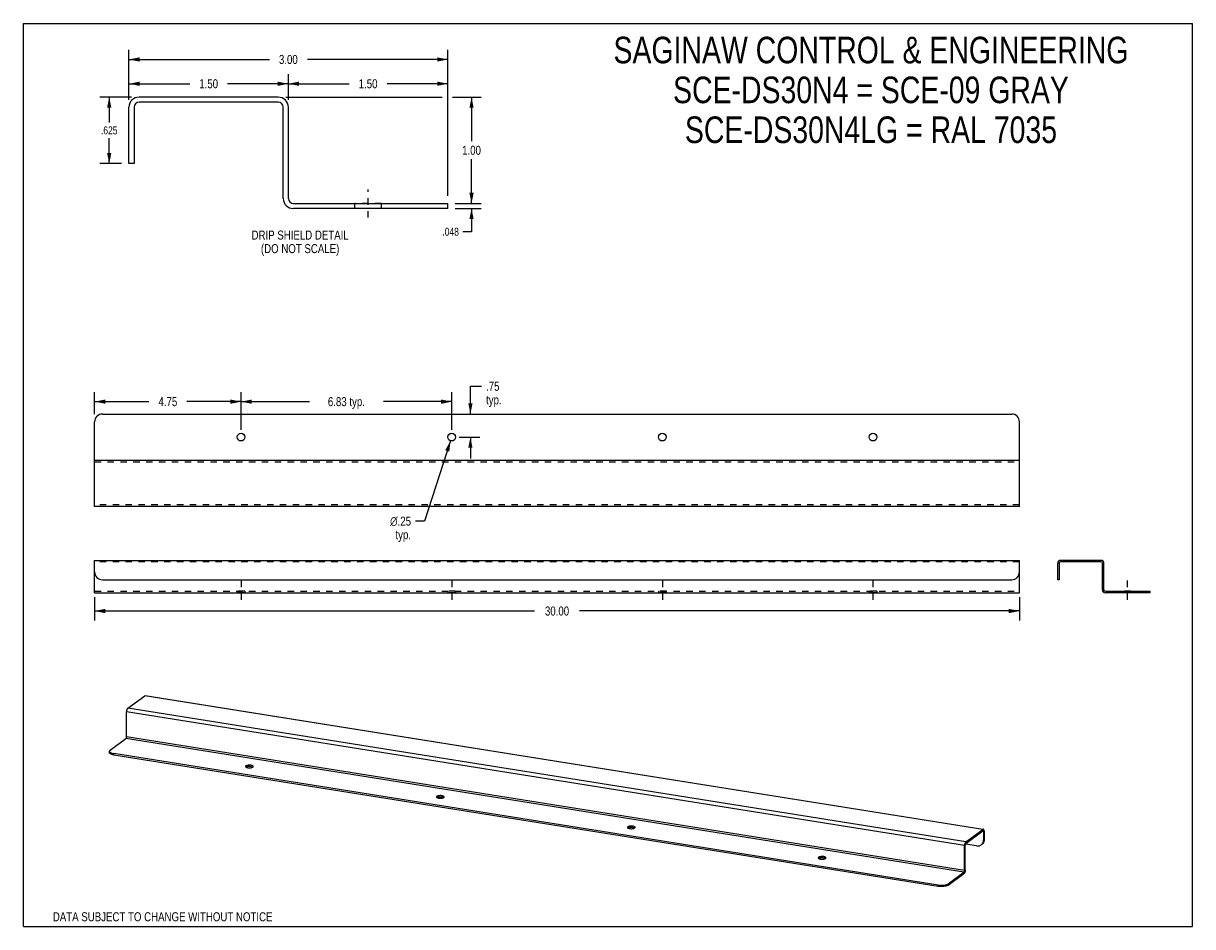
# Model space of a CAD drawing. Header units: inches. Extents: x 0 to 37.9, y 0 to 29.3.
import ezdxf

# ---------------------------------------------------------------- set-up
doc = ezdxf.new("R2010")
doc.units = ezdxf.units.IN
doc.header["$LTSCALE"] = 2.086207
doc.header["$MEASUREMENT"] = 0
doc.linetypes.add('DASHED', pattern=[0.2, 0.1, -0.1])
doc.linetypes.add('HIDDEN', pattern=[0.2, 0.1, -0.1])
doc.layers.get('0').update_dxf_attribs({"linetype": 'CONTINUOUS'})
for name, color, linetype in [('02___PRT_ALL_AXES', 7, 'CONTINUOUS'), ('DEFAULT_2', 8, 'HIDDEN'), ('DIMENSIONS', 7, 'CONTINUOUS')]:
    doc.layers.add(name, color=color, linetype=linetype)
doc.styles.get("Standard").update_dxf_attribs({"font": 'txt', "width": 0.8})
doc.styles.add('TEXTSTYLE_1', font='gdt', dxfattribs={"width": 0.8})
doc.dimstyles.new('DIMSTYLE_1', dxfattribs={"dimtxt": 0.258621, "dimasz": 0.344828, "dimexe": 0.09, "dimexo": 0.07, "dimgap": 0.0375, "dimtad": 0, "dimtih": 1, "dimtoh": 1, "dimdec": 3, "dimlfac": 0.29, "dimzin": 4, "dimdsep": 46, "dimtxsty": 'Standard', "dimblk": '_FILLED', "dimblk1": '_FILLED', "dimblk2": '_FILLED', "dimcen": 0.09, "dimadec": 0, "dimazin": 0, "dimtfac": 1, "dimtdec": 3, "dimtofl": 0, "dimtmove": 0, "dimatfit": 3, "dimldrblk": '_FILLED', "dimfxl": 0, "dimtolj": 1, "dimtzin": 4, "dimarcsym": 0})
doc.dimstyles.new('DIMSTYLE_2', dxfattribs={"dimtxt": 0.293103, "dimasz": 0.344828, "dimexe": 0.09, "dimexo": 0.07, "dimgap": 0.0425, "dimtad": 0, "dimtih": 1, "dimtoh": 1, "dimzin": 4, "dimdsep": 46, "dimtxsty": 'Standard', "dimblk": '_FILLED', "dimblk1": '_FILLED', "dimblk2": '_FILLED', "dimcen": 0.09, "dimadec": 0, "dimazin": 0, "dimtfac": 1, "dimtofl": 0, "dimtmove": 0, "dimatfit": 3, "dimldrblk": '_FILLED', "dimfxl": 0, "dimtolj": 1, "dimtzin": 4, "dimarcsym": 0})
doc.dimstyles.new('DIMSTYLE_3', dxfattribs={"dimtxt": 0.293103, "dimasz": 0.344828, "dimexe": 0.09, "dimexo": 0.07, "dimgap": 0.09, "dimtad": 0, "dimtih": 1, "dimtoh": 1, "dimzin": 4, "dimdsep": 46, "dimtxsty": 'Standard', "dimblk": '_FILLED', "dimblk1": '_FILLED', "dimblk2": '_FILLED', "dimcen": 0.09, "dimadec": 0, "dimazin": 0, "dimtfac": 1, "dimtofl": 0, "dimtmove": 0, "dimatfit": 3, "dimldrblk": '_FILLED', "dimfxl": 0, "dimtolj": 1, "dimtzin": 4, "dimarcsym": 0})
doc.dimstyles.new('DIMSTYLE_4', dxfattribs={"dimtxt": 0.293103, "dimasz": 0.344828, "dimexe": 0.09, "dimexo": 0.07, "dimgap": 0.0425, "dimtad": 0, "dimtih": 1, "dimtoh": 1, "dimlfac": 0.29, "dimzin": 4, "dimdsep": 46, "dimtxsty": 'Standard', "dimblk": '_FILLED', "dimblk1": '_FILLED', "dimblk2": '_FILLED', "dimcen": 0.09, "dimadec": 0, "dimazin": 0, "dimtfac": 1, "dimtofl": 0, "dimtmove": 0, "dimatfit": 3, "dimldrblk": '_FILLED', "dimfxl": 0, "dimtolj": 1, "dimtzin": 4, "dimarcsym": 0})

# ---------------------------------------------------------------- blocks, each defined once
blk = doc.blocks.new('_FILLED')
at = {"color": 0, "linetype": 'ByBlock'}
blk.add_solid([(0, 0), (-1, 0.2), (-1, -0.2)], dxfattribs=at)
blk = doc.blocks.new('*D1')
at = {"layer": 'DIMENSIONS', "color": 2, "linetype": 'Continuous'}
for p, q in [((14.538, 23.468), (14.538, 24.158)), ((14.01, 23.468), (14.849, 23.468)), ((14.01, 23.303), (14.849, 23.303)), ((14.538, 23.303), (14.538, 22.55)), ((14.538, 22.55), (14.258, 22.55))]:
    blk.add_line(p, q, dxfattribs=at)
at = {"layer": 'DIMENSIONS', "color": 2, "linetype": 'Continuous', "xscale": 0.3448275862, "yscale": 0.3448275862, "zscale": 0.3448275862}
for p, rotation in [((14.538, 23.468), 270), ((14.538, 23.303), 90)]:
    blk.add_blockref('_FILLED', p, dxfattribs=dict(at, rotation=rotation))
at = {"layer": 'DIMENSIONS', "color": 2, "linetype": 'Continuous', "insert": (14.129, 22.679), "char_height": 0.2586, "width": 0.82759, "attachment_point": 3, "line_spacing_factor": 0.9}
blk.add_mtext('.048', dxfattribs=at)
blk = doc.blocks.new('*D2')
at = {"layer": 'DIMENSIONS', "color": 2, "linetype": 'Continuous'}
for p, q in [((3.51, 26.917), (2.475, 26.917)), ((2.785, 26.917), (2.785, 26.098)), ((2.785, 24.762), (2.785, 25.581)), ((3.182, 24.762), (2.475, 24.762))]:
    blk.add_line(p, q, dxfattribs=at)
at = {"layer": 'DIMENSIONS', "color": 2, "linetype": 'Continuous', "xscale": 0.3448275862, "yscale": 0.3448275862, "zscale": 0.3448275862}
for p, rotation in [((2.785, 26.917), 90), ((2.785, 24.762), 270)]:
    blk.add_blockref('_FILLED', p, dxfattribs=dict(at, rotation=rotation))
at = {"layer": 'DIMENSIONS', "color": 2, "linetype": 'Continuous', "insert": (2.785, 25.968), "char_height": 0.2586, "width": 0.82759, "attachment_point": 2, "line_spacing_factor": 0.9}
blk.add_mtext('.625', dxfattribs=at)
blk = doc.blocks.new('*D3')
at = {"layer": 'DIMENSIONS', "color": 2, "linetype": 'Continuous'}
for p, q in [((2.312, 10.689), (2.312, 9.931)), ((32.312, 10.689), (32.312, 9.931)), ((2.312, 10.242), (16.579, 10.242)), ((32.312, 10.242), (18.045, 10.242))]:
    blk.add_line(p, q, dxfattribs=at)
at = {"layer": 'DIMENSIONS', "color": 2, "linetype": 'Continuous', "xscale": 0.3448275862, "yscale": 0.3448275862, "zscale": 0.3448275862, "rotation": 180}
blk.add_blockref('_FILLED', (2.312, 10.242), dxfattribs=at)
at = {"layer": 'DIMENSIONS', "color": 2, "linetype": 'Continuous', "xscale": 0.3448275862, "yscale": 0.3448275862, "zscale": 0.3448275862}
blk.add_blockref('_FILLED', (32.312, 10.242), dxfattribs=at)
at = {"layer": 'DIMENSIONS', "color": 2, "linetype": 'Continuous', "insert": (17.312, 10.388), "char_height": 0.2931, "width": 1.17241, "attachment_point": 2, "line_spacing_factor": 0.9}
blk.add_mtext('30.00', dxfattribs=at)
blk = doc.blocks.new('*D4')
at = {"layer": 'DIMENSIONS', "color": 2, "linetype": 'Continuous'}
for p, q in [((2.312, 16.625), (2.312, 17.346)), ((7.062, 16.125), (7.062, 17.346)), ((2.312, 17.035), (4.072, 17.035)), ((7.062, 17.035), (5.303, 17.035))]:
    blk.add_line(p, q, dxfattribs=at)
at = {"layer": 'DIMENSIONS', "color": 2, "linetype": 'Continuous', "xscale": 0.3448275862, "yscale": 0.3448275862, "zscale": 0.3448275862, "rotation": 180}
blk.add_blockref('_FILLED', (2.312, 17.035), dxfattribs=at)
at = {"layer": 'DIMENSIONS', "color": 2, "linetype": 'Continuous', "xscale": 0.3448275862, "yscale": 0.3448275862, "zscale": 0.3448275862}
blk.add_blockref('_FILLED', (7.062, 17.035), dxfattribs=at)
at = {"layer": 'DIMENSIONS', "color": 2, "linetype": 'Continuous', "insert": (4.687, 17.182), "char_height": 0.2931, "width": 0.93793, "attachment_point": 2, "line_spacing_factor": 0.9}
blk.add_mtext('4.75', dxfattribs=at)
blk = doc.blocks.new('*D5')
at = {"layer": 'DIMENSIONS', "color": 2, "linetype": 'Continuous'}
for p, q in [((7.062, 16.125), (7.062, 17.346)), ((13.895, 16.125), (13.895, 17.346)), ((7.062, 17.035), (9.277, 17.035)), ((13.895, 17.035), (11.68, 17.035))]:
    blk.add_line(p, q, dxfattribs=at)
at = {"layer": 'DIMENSIONS', "color": 2, "linetype": 'Continuous', "xscale": 0.3448275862, "yscale": 0.3448275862, "zscale": 0.3448275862, "rotation": 180}
blk.add_blockref('_FILLED', (7.062, 17.035), dxfattribs=at)
at = {"layer": 'DIMENSIONS', "color": 2, "linetype": 'Continuous', "xscale": 0.3448275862, "yscale": 0.3448275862, "zscale": 0.3448275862}
blk.add_blockref('_FILLED', (13.895, 17.035), dxfattribs=at)
at = {"layer": 'DIMENSIONS', "color": 2, "linetype": 'Continuous', "insert": (10.479, 17.182), "char_height": 0.2931, "width": 2.11034, "attachment_point": 2, "line_spacing_factor": 0.9}
blk.add_mtext('6.83 typ.', dxfattribs=at)
blk = doc.blocks.new('*D6')
at = {"layer": 'DIMENSIONS', "color": 2, "linetype": 'Continuous'}
for p, q in [((14.502, 16.634), (14.502, 17.534)), ((14.502, 17.534), (14.863, 17.534)), ((14.137, 15.884), (14.813, 15.884)), ((14.502, 15.884), (14.502, 15.194))]:
    blk.add_line(p, q, dxfattribs=at)
at = {"layer": 'DIMENSIONS', "color": 2, "linetype": 'Continuous', "xscale": 0.3448275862, "yscale": 0.3448275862, "zscale": 0.3448275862}
for p, rotation in [((14.502, 16.634), 270), ((14.502, 15.884), 90)]:
    blk.add_blockref('_FILLED', p, dxfattribs=dict(at, rotation=rotation))
at = {"layer": 'DIMENSIONS', "color": 2, "linetype": 'Continuous', "insert": (15.009, 17.681), "char_height": 0.2931, "width": 0.93793, "attachment_point": 1, "line_spacing_factor": 0.9}
blk.add_mtext('.75\\Ptyp.', dxfattribs=at)
blk = doc.blocks.new('*D7')
at = {"layer": 'DIMENSIONS', "color": 2, "linetype": 'Continuous'}
for p, q in [((13.857, 15.765), (13.008, 13.158)), ((13.008, 13.158), (12.723, 13.158))]:
    blk.add_line(p, q, dxfattribs=at)
at = {"layer": 'DIMENSIONS', "color": 2, "linetype": 'Continuous', "xscale": 0.3448275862, "yscale": 0.3448275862, "zscale": 0.3448275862, "rotation": 71.9583490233}
blk.add_blockref('_FILLED', (13.857, 15.765), dxfattribs=at)
at = {"layer": 'DIMENSIONS', "color": 2, "linetype": 'Continuous', "insert": (12.576, 13.304), "char_height": 0.2931, "width": 1.09425, "attachment_point": 3, "line_spacing_factor": 0.9, "style": 'TEXTSTYLE_1'}
blk.add_mtext('{\\Fgdt;n}\\Ftxt;.25\\Ptyp.', dxfattribs=at)
blk = doc.blocks.new('*D8')
at = {"layer": 'DIMENSIONS', "color": 2, "linetype": 'Continuous'}
for p, q in [((3.424, 26.831), (3.424, 27.661)), ((3.424, 27.351), (5.395, 27.351)), ((8.596, 27.351), (6.626, 27.351)), ((8.596, 26.831), (8.596, 27.661))]:
    blk.add_line(p, q, dxfattribs=at)
at = {"layer": 'DIMENSIONS', "color": 2, "linetype": 'Continuous', "xscale": 0.3448275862, "yscale": 0.3448275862, "zscale": 0.3448275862, "rotation": 180}
blk.add_blockref('_FILLED', (3.424, 27.351), dxfattribs=at)
at = {"layer": 'DIMENSIONS', "color": 2, "linetype": 'Continuous', "xscale": 0.3448275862, "yscale": 0.3448275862, "zscale": 0.3448275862}
blk.add_blockref('_FILLED', (8.596, 27.351), dxfattribs=at)
at = {"layer": 'DIMENSIONS', "color": 2, "linetype": 'Continuous', "insert": (6.01, 27.498), "char_height": 0.2931, "width": 0.93793, "attachment_point": 2, "line_spacing_factor": 0.9}
blk.add_mtext('1.50', dxfattribs=at)
blk = doc.blocks.new('*D9')
at = {"layer": 'DIMENSIONS', "color": 2, "linetype": 'Continuous'}
for p, q in [((8.596, 26.831), (8.596, 27.661)), ((8.596, 27.351), (10.567, 27.351)), ((13.769, 27.351), (11.798, 27.351)), ((13.769, 23.71), (13.769, 27.661))]:
    blk.add_line(p, q, dxfattribs=at)
at = {"layer": 'DIMENSIONS', "color": 2, "linetype": 'Continuous', "xscale": 0.3448275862, "yscale": 0.3448275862, "zscale": 0.3448275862, "rotation": 180}
blk.add_blockref('_FILLED', (8.596, 27.351), dxfattribs=at)
at = {"layer": 'DIMENSIONS', "color": 2, "linetype": 'Continuous', "xscale": 0.3448275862, "yscale": 0.3448275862, "zscale": 0.3448275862}
blk.add_blockref('_FILLED', (13.769, 27.351), dxfattribs=at)
at = {"layer": 'DIMENSIONS', "color": 2, "linetype": 'Continuous', "insert": (11.182, 27.498), "char_height": 0.2931, "width": 0.93793, "attachment_point": 2, "line_spacing_factor": 0.9}
blk.add_mtext('1.50', dxfattribs=at)
blk = doc.blocks.new('*D10')
at = {"layer": 'DIMENSIONS', "color": 2, "linetype": 'Continuous'}
for p, q in [((3.424, 26.831), (3.424, 28.449)), ((13.769, 23.71), (13.769, 28.449)), ((3.424, 28.139), (7.981, 28.139)), ((13.769, 28.139), (9.212, 28.139))]:
    blk.add_line(p, q, dxfattribs=at)
at = {"layer": 'DIMENSIONS', "color": 2, "linetype": 'Continuous', "xscale": 0.3448275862, "yscale": 0.3448275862, "zscale": 0.3448275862, "rotation": 180}
blk.add_blockref('_FILLED', (3.424, 28.139), dxfattribs=at)
at = {"layer": 'DIMENSIONS', "color": 2, "linetype": 'Continuous', "xscale": 0.3448275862, "yscale": 0.3448275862, "zscale": 0.3448275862}
blk.add_blockref('_FILLED', (13.769, 28.139), dxfattribs=at)
at = {"layer": 'DIMENSIONS', "color": 2, "linetype": 'Continuous', "insert": (8.596, 28.286), "char_height": 0.2931, "width": 0.93793, "attachment_point": 2, "line_spacing_factor": 0.9}
blk.add_mtext('3.00', dxfattribs=at)

msp = doc.modelspace()

# ---------------------------------------------------------------- linework, layer by layer
at = {"color": 7, "linetype": 'Continuous'}
for p, q in [((0, 0), (0, 29.3103)), ((0, 29.3103), (37.931, 29.3103)), ((37.931, 0), (37.931, 29.3103)), ((3.5894, 26.5892), (3.5894, 24.7616)), ((8.2687, 26.7512), (3.7514, 26.7512)), ((8.4307, 23.6305), (8.4307, 26.5892)), ((3.5894, 24.7616), (3.4239, 24.7616)), ((13.7687, 23.303), (8.7583, 23.303)), ((13.7687, 23.303), (13.7687, 23.4685)), ((33.6013, 11.7881), (33.6013, 11.2581)), ((34.9583, 11.8351), (33.6483, 11.8351)), ((35.0053, 10.9301), (35.0053, 11.7881)), ((2.3121, 10.8351), (2.3121, 11.5081)), ((32.3121, 10.8351), (32.3121, 11.5081)), ((33.6013, 11.2581), (33.5533, 11.2581)), ((2.3121, 10.8351), (32.3121, 10.8351)), ((36.5533, 10.8351), (35.1003, 10.8351)), ((36.5533, 10.8351), (36.5533, 10.8831)), ((2.7921, 5.6463), (2.7921, 5.6914)), ((2.9364, 5.5688), (2.9364, 5.6139)), ((29.6725, 1.3048), (2.9364, 5.5688)), ((30.5732, 2.7027), (31.1268, 3.1088)), ((31.1467, 3.0792), (31.0972, 3.0871)), ((31.1268, 3.1539), (31.1268, 3.1088)), ((31.1669, 3.0941), (31.1467, 3.0792)), ((31.1467, 3.0792), (31.1467, 2.8161)), ((30.9201, 2.6173), (30.5582, 2.675)), ((30.5732, 2.7478), (30.5732, 2.7027)), ((31.1438, 2.7794), (31.1467, 2.8161)), ((31.1467, 2.8161), (31.1669, 2.831)), ((30.533, 2.6291), (30.5533, 2.644)), ((30.5533, 1.8377), (30.5533, 2.644)), ((30.0047, 1.3461), (30.5132, 1.719)), ((30.5132, 1.7641), (30.5132, 1.719)), ((30.5177, 1.7229), (30.5132, 1.719)), ((30.533, 1.8229), (30.5533, 1.8377)), ((29.6725, 1.3048), (29.6725, 1.3499)), ((30.0047, 1.3461), (30.0047, 1.3912)), ((0, 0), (37.931, 0))]:
    msp.add_line(p, q, dxfattribs=at)
at = {"color": 3, "linetype": 'Continuous'}
for p, q in [((3.4239, 24.7616), (3.4239, 26.5892)), ((8.2687, 26.9168), (3.7514, 26.9168)), ((8.5963, 23.6305), (8.5963, 26.5892)), ((8.7583, 23.4685), (13.7687, 23.4685)), ((2.3121, 13.6337), (2.3121, 16.3837)), ((2.5621, 16.6337), (32.0621, 16.6337)), ((32.3121, 13.6337), (32.3121, 16.3837)), ((2.3121, 15.1337), (32.3121, 15.1337)), ((32.3121, 13.6337), (2.3121, 13.6337)), ((2.3121, 11.5081), (2.3121, 11.8831)), ((2.3121, 11.8831), (32.3121, 11.8831)), ((32.3121, 11.5081), (32.3121, 11.8831)), ((33.5533, 11.2581), (33.5533, 11.7881)), ((34.9583, 11.8831), (33.6483, 11.8831)), ((35.0533, 10.9301), (35.0533, 11.7881)), ((2.5621, 11.2581), (32.0621, 11.2581)), ((35.1003, 10.8831), (36.5533, 10.8831)), ((3.3839, 7.0841), (3.9376, 7.4902)), ((31.1268, 3.1539), (3.9376, 7.4902)), ((3.9525, 7.4948), (31.1279, 3.1607)), ((3.3438, 6.1592), (3.3438, 6.9654)), ((30.533, 2.6291), (3.3438, 6.9654)), ((30.5732, 2.7478), (3.3839, 7.0841)), ((2.8155, 5.7275), (3.3239, 6.1004)), ((30.5132, 1.7641), (3.3239, 6.1004)), ((30.533, 1.8229), (3.3438, 6.1592)), ((29.6725, 1.3499), (2.9364, 5.6139)), ((30.5732, 2.7478), (31.1268, 3.1539)), ((31.1669, 3.0941), (31.1667, 3.1039)), ((31.1669, 3.0941), (31.1669, 2.831)), ((31.164, 2.7942), (31.1559, 2.7601)), ((31.1669, 2.831), (31.164, 2.7942)), ((30.5333, 2.6394), (30.533, 2.6291)), ((30.533, 1.8229), (30.533, 2.6291)), ((30.0047, 1.3912), (30.5132, 1.7641)), ((29.961, 1.369), (29.9851, 1.3794)), ((29.9851, 1.3794), (30.0047, 1.3912))]:
    msp.add_line(p, q, dxfattribs=at)
for points in [[(3.9525, 7.4948), (3.9508, 7.4949), (3.9465, 7.4945), (3.9421, 7.493), (3.9376, 7.4902)], [(3.3839, 7.0841), (3.3794, 7.0803), (3.375, 7.0754), (3.3707, 7.0694), (3.3665, 7.0625), (3.3626, 7.0548), (3.3589, 7.0463), (3.3555, 7.0372), (3.3525, 7.0275), (3.3499, 7.0174), (3.3478, 7.0071), (3.346, 6.9966), (3.3448, 6.986), (3.344, 6.9757), (3.3438, 6.9654)], [(3.3438, 6.1592), (3.3436, 6.1532), (3.3431, 6.1472), (3.3423, 6.1412), (3.3411, 6.1351), (3.3397, 6.1293), (3.338, 6.1237), (3.336, 6.1184), (3.3339, 6.1136), (3.3315, 6.1094), (3.3291, 6.1057), (3.3265, 6.1027), (3.3239, 6.1004)], [(2.8155, 5.7275), (2.8017, 5.7148), (2.794, 5.7018), (2.7921, 5.6914)], [(2.7921, 5.6914), (2.7923, 5.6884), (2.7967, 5.6751), (2.8072, 5.6622), (2.8234, 5.6499), (2.8451, 5.6388)], [(2.8451, 5.6388), (2.8716, 5.6289), (2.9019, 5.6206), (2.9364, 5.6139)], [(31.1418, 3.1584), (31.1401, 3.1586), (31.1357, 3.1582), (31.1313, 3.1566), (31.1268, 3.1539)], [(31.1552, 3.1486), (31.1518, 3.1528), (31.1482, 3.1559), (31.1442, 3.1578), (31.1418, 3.1584)], [(31.1667, 3.1039), (31.1659, 3.1132), (31.1647, 3.1219), (31.163, 3.1299), (31.1608, 3.137), (31.1582, 3.1433), (31.1552, 3.1486)], [(30.5448, 2.7009), (30.5418, 2.6912), (30.5392, 2.6811), (30.537, 2.6708), (30.5353, 2.6602), (30.534, 2.6497), (30.5333, 2.6394)], [(30.5732, 2.7478), (30.5686, 2.7439), (30.5642, 2.739), (30.5599, 2.7331), (30.5557, 2.7262), (30.5518, 2.7185), (30.5481, 2.71), (30.5448, 2.7009)], [(31.1237, 2.6998), (31.1005, 2.6755), (31.0881, 2.6655)], [(31.1559, 2.7601), (31.1422, 2.7283), (31.1237, 2.6998)], [(30.5323, 1.8109), (30.5315, 1.8048), (30.5304, 1.7988), (30.5289, 1.793), (30.5272, 1.7874), (30.5252, 1.7821), (30.5231, 1.7773), (30.5208, 1.7731), (30.5183, 1.7694), (30.5158, 1.7664), (30.5132, 1.7641)], [(30.533, 1.8229), (30.5328, 1.8169), (30.5323, 1.8109)], [(29.6725, 1.3499), (29.7097, 1.3451), (29.7477, 1.3425), (29.7869, 1.3419), (29.8259, 1.3434), (29.8637, 1.347), (29.8994, 1.3526), (29.932, 1.36), (29.961, 1.369)]]:
    msp.add_lwpolyline(points, dxfattribs=at)
at = {"color": 7, "linetype": 'Continuous'}
for points in [[(2.8716, 5.5838), (2.8451, 5.5937), (2.8234, 5.6048), (2.8072, 5.6171), (2.7967, 5.63), (2.7923, 5.6433), (2.7921, 5.6463)], [(2.9364, 5.5688), (2.9019, 5.5755), (2.8716, 5.5838)], [(31.1342, 3.111), (31.1334, 3.1111), (31.1312, 3.1109), (31.129, 3.1101), (31.1268, 3.1088)], [(31.1374, 3.1098), (31.1354, 3.1107), (31.1342, 3.111)], [(31.1467, 3.0792), (31.1465, 3.0841), (31.1462, 3.0887), (31.1455, 3.093), (31.1447, 3.0969), (31.1436, 3.1005), (31.1423, 3.1036), (31.1408, 3.1062), (31.1392, 3.1082), (31.1374, 3.1098)], [(30.5732, 2.7027), (30.5709, 2.7008), (30.5687, 2.6984), (30.5666, 2.6954), (30.5645, 2.692), (30.5626, 2.6882), (30.5608, 2.684), (30.5591, 2.6795), (30.5576, 2.6747), (30.5563, 2.6697), (30.5553, 2.6646), (30.5544, 2.6594), (30.5538, 2.6542), (30.5534, 2.6491), (30.5533, 2.644)], [(31.0678, 2.6506), (31.0803, 2.6606), (31.1034, 2.6849), (31.1219, 2.7134)], [(31.1219, 2.7134), (31.1356, 2.7453), (31.1438, 2.7794)], [(30.9201, 2.6173), (30.9559, 2.6146), (30.9901, 2.6176), (31.0229, 2.6265), (31.0533, 2.6409), (31.0678, 2.6506)], [(30.5306, 1.7406), (30.5264, 1.7338), (30.5221, 1.7278), (30.5177, 1.7229)], [(30.5493, 1.7961), (30.5471, 1.7857), (30.5445, 1.7756), (30.5415, 1.766), (30.5382, 1.7568), (30.5345, 1.7484), (30.5306, 1.7406)], [(30.5533, 1.8377), (30.553, 1.8275), (30.5523, 1.8171), (30.551, 1.8066), (30.5493, 1.7961)], [(30.0047, 1.3461), (29.9851, 1.3343), (29.961, 1.3239), (29.932, 1.3149), (29.8994, 1.3075), (29.8637, 1.3019), (29.8259, 1.2983), (29.7869, 1.2968), (29.7477, 1.2974), (29.7097, 1.3), (29.6725, 1.3048)]]:
    msp.add_lwpolyline(points, dxfattribs=at)
at = {"color": 3, "linetype": 'Continuous'}
for centre, radius, start, end in [((3.7514, 26.5892), 0.3276, 90, 180), ((8.2687, 26.5892), 0.3276, 0, 90), ((8.7583, 23.6305), 0.1621, 180, 270), ((2.5621, 16.3837), 0.25, 90, 180), ((32.0621, 16.3837), 0.25, 0, 90), ((33.6483, 11.7881), 0.095, 90, 180), ((34.9583, 11.7881), 0.095, 0, 90), ((2.5621, 11.5081), 0.25, 180, 270), ((32.0621, 11.5081), 0.25, 270, 360), ((35.1003, 10.9301), 0.047, 180, 270)]:
    msp.add_arc(centre, radius, start, end, dxfattribs=at)
at = {"color": 7, "linetype": 'Continuous'}
for centre, radius, start, end in [((3.7514, 26.5892), 0.1621, 90, 180), ((8.2687, 26.5892), 0.1621, 0, 90), ((8.7583, 23.6305), 0.3276, 180, 270), ((33.6483, 11.7881), 0.047, 90, 180), ((34.9583, 11.7881), 0.047, 0, 90), ((35.1003, 10.9301), 0.095, 180, 270)]:
    msp.add_arc(centre, radius, start, end, dxfattribs=at)
at = {"layer": '02___PRT_ALL_AXES', "color": 2, "linetype": 'DASHED'}
for p, q in [((11.1825, 23.0099), (11.1825, 23.9168)), ((7.0621, 11.2279), (7.0621, 10.4902)), ((13.8954, 11.2279), (13.8954, 10.4902)), ((20.7287, 11.2279), (20.7287, 10.4902)), ((27.5621, 11.2279), (27.5621, 10.4902)), ((35.8033, 11.2279), (35.8033, 10.4902))]:
    msp.add_line(p, q, dxfattribs=at)
at = {"layer": '02___PRT_ALL_AXES', "color": 8, "linetype": 'HIDDEN'}
for p, q in [((11.6135, 23.4685), (10.7514, 23.4685)), ((10.7514, 23.303), (10.7514, 23.4685)), ((11.6135, 23.303), (10.7514, 23.303)), ((11.6135, 23.303), (11.6135, 23.4685)), ((6.9371, 10.8831), (6.9371, 10.8351)), ((7.1871, 10.8831), (6.9371, 10.8831)), ((7.1871, 10.8351), (6.9371, 10.8351)), ((7.1871, 10.8831), (7.1871, 10.8351)), ((13.7704, 10.8831), (13.7704, 10.8351)), ((14.0204, 10.8831), (13.7704, 10.8831)), ((14.0204, 10.8351), (13.7704, 10.8351)), ((14.0204, 10.8831), (14.0204, 10.8351)), ((20.8537, 10.8831), (20.6037, 10.8831)), ((20.6037, 10.8831), (20.6037, 10.8351)), ((20.8537, 10.8351), (20.6037, 10.8351)), ((20.8537, 10.8831), (20.8537, 10.8351)), ((27.6871, 10.8831), (27.4371, 10.8831)), ((27.4371, 10.8831), (27.4371, 10.8351)), ((27.6871, 10.8351), (27.4371, 10.8351)), ((27.6871, 10.8831), (27.6871, 10.8351)), ((35.9283, 10.8831), (35.6783, 10.8831)), ((35.6783, 10.8351), (35.6783, 10.8831)), ((35.9283, 10.8351), (35.6783, 10.8351)), ((35.9283, 10.8351), (35.9283, 10.8831))]:
    msp.add_line(p, q, dxfattribs=at)
at = {"layer": '02___PRT_ALL_AXES', "color": 7, "linetype": 'Continuous'}
for p, q in [((7.2185, 5.214), (7.2185, 5.1784)), ((7.289, 5.191), (7.267, 5.1874)), ((7.4375, 5.1735), (7.4239, 5.1797)), ((13.4116, 4.2263), (13.4116, 4.1906)), ((13.4821, 4.2033), (13.4601, 4.1996)), ((13.6306, 4.1858), (13.617, 4.192)), ((19.6047, 3.2386), (19.6047, 3.2029)), ((19.6752, 3.2156), (19.6532, 3.2119)), ((19.8237, 3.1981), (19.8101, 3.2043)), ((25.7978, 2.2509), (25.7978, 2.2152)), ((25.8683, 2.2279), (25.8463, 2.2242)), ((26.0168, 2.2104), (26.0033, 2.2166))]:
    msp.add_line(p, q, dxfattribs=at)
at = {"layer": '02___PRT_ALL_AXES', "color": 3, "linetype": 'Continuous'}
for p, q in [((7.4567, 5.1941), (7.4568, 5.1959)), ((13.6498, 4.2064), (13.6499, 4.2082)), ((19.8429, 3.2186), (19.843, 3.2205)), ((26.036, 2.2309), (26.0361, 2.2328))]:
    msp.add_line(p, q, dxfattribs=at)
for points in [[(7.2185, 5.214), (7.2103, 5.2059), (7.2069, 5.1978), (7.2068, 5.196)], [(7.2068, 5.196), (7.2083, 5.1894), (7.2143, 5.1813), (7.225, 5.1738), (7.2396, 5.1671)], [(7.289, 5.2361), (7.267, 5.2325), (7.2473, 5.2275), (7.2313, 5.2213), (7.2185, 5.214)], [(7.2396, 5.1671), (7.2579, 5.1615), (7.279, 5.1572)], [(7.279, 5.1572), (7.3021, 5.1544), (7.3263, 5.1532), (7.3508, 5.1537), (7.3745, 5.1558), (7.3966, 5.1594)], [(7.4568, 5.1959), (7.4553, 5.2024), (7.4492, 5.2106), (7.4386, 5.2181), (7.4239, 5.2248), (7.4057, 5.2304), (7.3846, 5.2347), (7.3615, 5.2374), (7.3372, 5.2387), (7.3128, 5.2382), (7.289, 5.2361)], [(7.3966, 5.1594), (7.4162, 5.1644), (7.4323, 5.1705), (7.4451, 5.1779)], [(7.4451, 5.1779), (7.4532, 5.1859), (7.4567, 5.1941)], [(13.4116, 4.2263), (13.4034, 4.2182), (13.4, 4.2101), (13.3999, 4.2083)], [(13.3999, 4.2083), (13.4014, 4.2017), (13.4074, 4.1936), (13.4181, 4.1861), (13.4327, 4.1793)], [(13.4821, 4.2484), (13.4601, 4.2448), (13.4404, 4.2397), (13.4244, 4.2336), (13.4116, 4.2263)], [(13.4327, 4.1793), (13.451, 4.1738), (13.4721, 4.1695)], [(13.6499, 4.2082), (13.6484, 4.2147), (13.6423, 4.2228), (13.6317, 4.2304), (13.617, 4.2371), (13.5988, 4.2427), (13.5777, 4.247), (13.5546, 4.2497), (13.5303, 4.2509), (13.5059, 4.2505), (13.4821, 4.2484)], [(13.5897, 4.1717), (13.6093, 4.1767), (13.6254, 4.1828), (13.6382, 4.1902)], [(13.6382, 4.1902), (13.6463, 4.1982), (13.6498, 4.2064)], [(13.4721, 4.1695), (13.4952, 4.1667), (13.5194, 4.1655), (13.5439, 4.166), (13.5676, 4.168), (13.5897, 4.1717)], [(19.6047, 3.2386), (19.5965, 3.2305), (19.5931, 3.2224), (19.593, 3.2205)], [(19.593, 3.2205), (19.5945, 3.214), (19.6005, 3.2059), (19.6112, 3.1983), (19.6258, 3.1916)], [(19.6752, 3.2607), (19.6532, 3.257), (19.6335, 3.252), (19.6175, 3.2459), (19.6047, 3.2386)], [(19.6258, 3.1916), (19.6441, 3.186), (19.6652, 3.1818)], [(19.6652, 3.1818), (19.6883, 3.179), (19.7125, 3.1778), (19.737, 3.1783), (19.7607, 3.1803), (19.7828, 3.184)], [(19.843, 3.2205), (19.8415, 3.227), (19.8354, 3.2351), (19.8248, 3.2427), (19.8101, 3.2494), (19.7919, 3.255), (19.7708, 3.2593), (19.7477, 3.262), (19.7234, 3.2632), (19.699, 3.2627), (19.6752, 3.2607)], [(19.7828, 3.184), (19.8024, 3.189), (19.8185, 3.1951), (19.8313, 3.2024)], [(19.8313, 3.2024), (19.8394, 3.2105), (19.8429, 3.2186)], [(25.7978, 2.2509), (25.7896, 2.2428), (25.7862, 2.2347), (25.7861, 2.2328)], [(25.7861, 2.2328), (25.7876, 2.2263), (25.7936, 2.2182), (25.8043, 2.2106), (25.8189, 2.2039)], [(25.8683, 2.273), (25.8463, 2.2693), (25.8266, 2.2643), (25.8106, 2.2582), (25.7978, 2.2509)], [(25.8189, 2.2039), (25.8372, 2.1983), (25.8583, 2.194)], [(25.8583, 2.194), (25.8814, 2.1913), (25.9056, 2.1901), (25.9301, 2.1906), (25.9538, 2.1926), (25.9759, 2.1963)], [(26.0361, 2.2328), (26.0346, 2.2393), (26.0286, 2.2474), (26.0179, 2.255), (26.0033, 2.2617), (25.985, 2.2672), (25.9639, 2.2715), (25.9408, 2.2743), (25.9165, 2.2755), (25.8921, 2.275), (25.8683, 2.273)], [(25.9759, 2.1963), (25.9955, 2.2013), (26.0116, 2.2074), (26.0244, 2.2147)], [(26.0244, 2.2147), (26.0326, 2.2228), (26.036, 2.2309)]]:
    msp.add_lwpolyline(points, dxfattribs=at)
at = {"layer": '02___PRT_ALL_AXES', "color": 7, "linetype": 'Continuous'}
for points in [[(7.267, 5.1874), (7.2473, 5.1824), (7.2313, 5.1762)], [(7.3846, 5.1896), (7.3615, 5.1923), (7.3372, 5.1935), (7.3128, 5.1931), (7.289, 5.191)], [(7.4239, 5.1797), (7.4057, 5.1853), (7.3846, 5.1896)], [(13.4601, 4.1996), (13.4404, 4.1946), (13.4244, 4.1885)], [(13.5777, 4.2019), (13.5546, 4.2046), (13.5303, 4.2058), (13.5059, 4.2053), (13.4821, 4.2033)], [(13.617, 4.192), (13.5988, 4.1976), (13.5777, 4.2019)], [(19.6532, 3.2119), (19.6335, 3.2069), (19.6175, 3.2008)], [(19.7708, 3.2141), (19.7477, 3.2169), (19.7234, 3.2181), (19.699, 3.2176), (19.6752, 3.2156)], [(19.8101, 3.2043), (19.7919, 3.2099), (19.7708, 3.2141)], [(25.8463, 2.2242), (25.8266, 2.2192), (25.8106, 2.2131)], [(25.9639, 2.2264), (25.9408, 2.2292), (25.9165, 2.2304), (25.8921, 2.2299), (25.8683, 2.2279)], [(26.0033, 2.2166), (25.985, 2.2221), (25.9639, 2.2264)]]:
    msp.add_lwpolyline(points, dxfattribs=at)
at = {"layer": '02___PRT_ALL_AXES', "color": 3, "linetype": 'Continuous'}
for centre in [(7.0621, 15.8837), (13.8954, 15.8837), (20.7287, 15.8837), (27.5621, 15.8837)]:
    msp.add_circle(centre, 0.125, dxfattribs=at)
at = {"layer": 'DEFAULT_2', "color": 8, "linetype": 'HIDDEN'}
for p, q in [((2.3121, 15.0857), (32.3121, 15.0857)), ((32.3121, 13.6817), (2.3121, 13.6817)), ((32.3121, 11.8351), (2.3121, 11.8351)), ((2.3121, 10.8831), (32.3121, 10.8831))]:
    msp.add_line(p, q, dxfattribs=at)
at = {"layer": 'DIMENSIONS', "color": 2, "linetype": 'Continuous'}
for p, q in [((8.5101, 26.9168), (13.591, 26.9168)), ((13.9249, 26.9168), (14.8488, 26.9168)), ((14.5385, 26.9168), (14.5385, 25.4857)), ((14.5385, 23.4685), (14.5385, 24.8995)), ((14.0101, 23.4685), (14.8488, 23.4685))]:
    msp.add_line(p, q, dxfattribs=at)
for points in [[(14.5385, 26.9168), (14.6074, 26.5719), (14.4695, 26.5719)], [(14.5385, 23.4685), (14.4695, 23.8133), (14.6074, 23.8133)]]:
    msp.add_solid(points, dxfattribs=at)

# ---------------------------------------------------------------- texts
at = {"layer": 'DIMENSIONS', "color": 2, "linetype": 'Continuous', "attachment_point": 2, "line_spacing_factor": 0.9}
for s, insert, char_height, width in [('SAGINAW CONTROL & ENGINEERING\\PSCE-DS30N4 = SCE-09 GRAY\\PSCE-DS30N4LG = RAL 7035\\P ', (27.4968, 28.8766), 0.862069, 20), ('1.00', (14.5385, 25.3392), 0.2931, 0.937931), ('DRIP SHIELD DETAIL\\P(DO NOT SCALE)', (8.9779, 22.5878), 0.293103, 4.22069), ('DATA SUBJECT TO CHANGE WITHOUT NOTICE', (4.5181, 0.4664), 0.293103, 8.675862)]:
    msp.add_mtext(s, dxfattribs=dict(at, insert=insert, char_height=char_height, width=width))

# ---------------------------------------------------------------- dimensions: what is measured, and where the dimension line sits
at = {"layer": 'DIMENSIONS', "color": 2, "linetype": 'Continuous'}
for base, p1, p2, dimstyle, picture, middle in [((13.7687, 28.1391), (3.4239, 26.7605), (13.7687, 23.6399), 'DIMSTYLE_4', '*D10', (8.5963, 28.1391)), ((8.5963, 27.351), (3.4239, 26.7605), (8.5963, 26.7605), 'DIMSTYLE_4', '*D8', (6.0101, 27.351)), ((13.7687, 27.351), (8.5963, 26.7605), (13.7687, 23.6399), 'DIMSTYLE_4', '*D9', (11.1825, 27.351)), ((7.0621, 17.0352), (2.3121, 16.555), (7.0621, 16.055), 'DIMSTYLE_2', '*D4', (4.6871, 17.0352)), ((32.3121, 10.2418), (2.3121, 10.7587), (32.3121, 10.7587), 'DIMSTYLE_2', '*D3', (17.3121, 10.2418))]:
    dim = msp.add_linear_dim(base=base, p1=p1, p2=p2, dimstyle=dimstyle, dxfattribs=at)
    dim.commit()
    dim.dimension.update_dxf_attribs({"geometry": picture, "text_midpoint": middle, "dimtype": 160})
for base, p1, p2, picture, middle in [((2.7851, 24.7616), (3.5801, 26.9168), (3.2525, 24.7616), '*D2', (2.7851, 25.8392)), ((14.5385, 23.303), (13.9401, 23.4685), (13.9401, 23.303), '*D1', (13.7149, 22.5502))]:
    dim = msp.add_linear_dim(base=base, p1=p1, p2=p2, angle=270, dimstyle='DIMSTYLE_1', dxfattribs=at)
    dim.commit()
    dim.dimension.update_dxf_attribs({"geometry": picture, "text_midpoint": middle, "dimtype": 160})
dim = msp.add_linear_dim(base=(14.5023, 15.8837), p1=(2.5621, 16.6337), p2=(14.0668, 15.8837), angle=270, text='<>\\Ptyp.', dimstyle='DIMSTYLE_2', dxfattribs=at)
dim.commit()
dim.dimension.update_dxf_attribs({"geometry": '*D6', "text_midpoint": (15.4781, 17.3143), "dimtype": 160})
dim = msp.add_linear_dim(base=(13.8954, 17.0352), p1=(7.0621, 16.055), p2=(13.8954, 16.055), text='<> typ.', dimstyle='DIMSTYLE_2', dxfattribs=at)
dim.commit()
dim.dimension.update_dxf_attribs({"geometry": '*D5', "text_midpoint": (10.4787, 17.0352), "dimtype": 160})
dim = msp.add_diameter_dim_2p(p1=(13.8567, 15.7648), p2=(13.9341, 16.0025), text='<>\\Ptyp.', dimstyle='DIMSTYLE_3', dxfattribs=at)
dim.commit()
dim.dimension.update_dxf_attribs({"geometry": '*D7', "text_midpoint": (12.0293, 12.9379), "dimtype": 163})

doc.saveas('drawing.dxf')
